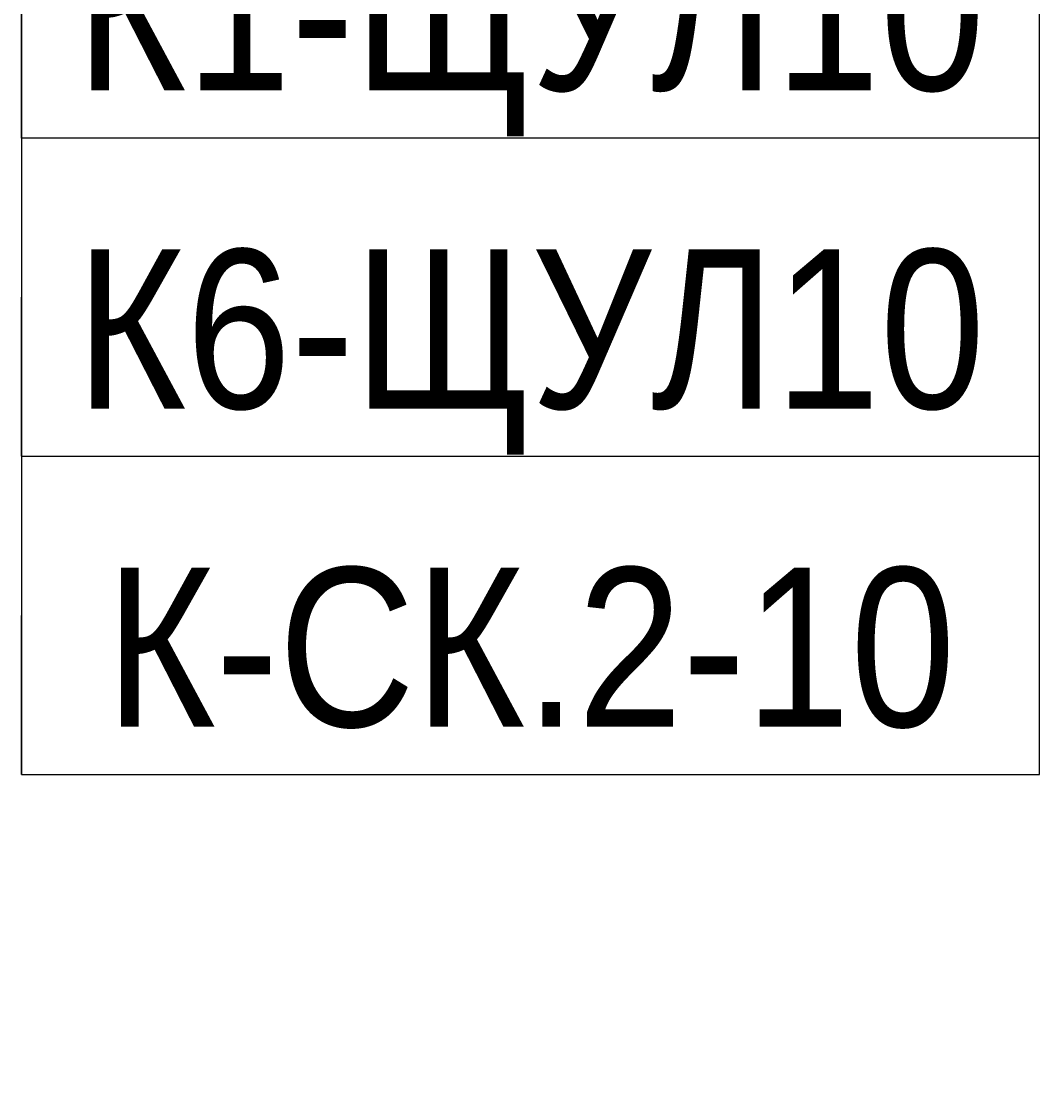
# Model space of a CAD drawing. Header units: millimetres. Extents: x -277772 to 277599, y -59564 to 282085.
# Tile 43 of 192: x -57197 to -55597, y -15747 to -14060. Entities that reach past the tile are written whole.
import ezdxf
from ezdxf.enums import TextEntityAlignment as Align

# ---------------------------------------------------------------- set-up
doc = ezdxf.new("R2018")
doc.units = ezdxf.units.MM
doc.set_wipeout_variables(frame=1)
doc.layers.add('КИП_выноска', color=6, linetype='Continuous', lineweight=25)
doc.styles.add('GOST 2.304', font='arial.ttf', dxfattribs={"width": 0.85})

# ---------------------------------------------------------------- blocks, each defined once
blk = doc.blocks.new('*U58')
at = {"color": 0, "linetype": 'Continuous', "lineweight": 30, "ltscale": 75, "width": 0.85, "flags": 104}
blk.add_attdef('ПРИМЕЧАНИЕ_1', text='', height=2.5, dxfattribs=at).set_placement((8, 3.611), align=Align.BOTTOM_CENTER)
at = {"color": 0, "lineweight": 30, "style": 'GOST 2.304', "width": 0.85}
for tag, p in [('ИМЯ_КАБЕЛЯ_2', (8, -7.5)), ('ИМЯ_КАБЕЛЯ_3', (8, -12.5)), ('ИМЯ_КАБЕЛЯ_4', (8, -17.5)), ('ИМЯ_КАБЕЛЯ_5', (8, -22.5)), ('ИМЯ_КАБЕЛЯ_6', (8, -27.5)), ('ИМЯ_КАБЕЛЯ_7', (8, -32.5)), ('ИМЯ_КАБЕЛЯ_8', (8, -37.5)), ('ИМЯ_КАБЕЛЯ_9', (8, -42.5))]:
    blk.add_attdef(tag, text='', height=2.5, dxfattribs=at).set_placement(p, align=Align.BOTTOM_CENTER)
at = {"color": 0, "lineweight": 30, "width": 0.85, "flags": 104}
blk.add_attdef('ПРИМЕЧАНИЕ_2', text='', height=2.5, dxfattribs=at).set_placement((8, -7.53), align=Align.BOTTOM_CENTER)
at = {"linetype": 'Continuous'}
blk.add_wipeout([(0, 2.5), (16, 2.5), (16, -2.5), (0, -2.5)], dxfattribs=at)
at = {"color": 0}
blk.add_line((0, -2.5), (0, 0), dxfattribs=at)
at = {"color": 0, "linetype": 'Continuous'}
blk.add_lwpolyline([(0, -2.5), (16, -2.5), (16, 2.5), (0, 2.5)], close=True, dxfattribs=at)
at = {"color": 0, "lineweight": 30, "style": 'GOST 2.304', "width": 0.85}
blk.add_attdef('ИМЯ_КАБЕЛЯ_1', text='', height=2.5, dxfattribs=at).set_placement((8, -2.5), align=Align.BOTTOM_CENTER)

msp = doc.modelspace()

# ---------------------------------------------------------------- block references
at = {"layer": 'КИП_выноска'}
ref = msp.add_blockref('*U58', (-57196.5, -13993.8), dxfattribs=dict(at, xscale=100, yscale=100, zscale=100))
lines = msp.add_mtext('\\W0.8500;', dxfattribs={"layer": '0', "color": 0, "linetype": 'Continuous', "lineweight": 30, "ltscale": 75, "insert": (-56396.5, -13632.8), "char_height": 2.5, "attachment_point": 1})
ref.add_attrib('ПРИМЕЧАНИЕ_1', '', (-56396.5, -13632.8), dxfattribs={"flags": 104}).embed_mtext(lines)
ref.add_attrib('ИМЯ_КАБЕЛЯ_1', 'К1-ЩУЛ10', dxfattribs={"layer": '0', "color": 0, "lineweight": 30, "height": 250, "style": 'GOST 2.304', "width": 0.85}).set_placement((-56396.5, -14243.8), align=Align.BOTTOM_CENTER)
lines = msp.add_mtext('\\W0.8500;', dxfattribs={"layer": '0', "color": 0, "lineweight": 30, "insert": (-56396.5, -14746.8), "char_height": 2.5, "attachment_point": 1})
ref.add_attrib('ПРИМЕЧАНИЕ_2', '', (-56396.5, -14746.8), dxfattribs={"flags": 104}).embed_mtext(lines)

# ---------------------------------------------------------------- next in the draw order: block references
ref = msp.add_blockref('*U58', (-57196.5, -14993.8), dxfattribs=dict(at, xscale=100, yscale=100, zscale=100))
lines = msp.add_mtext('\\W0.8500;', dxfattribs={"layer": '0', "color": 0, "linetype": 'Continuous', "lineweight": 30, "ltscale": 75, "insert": (-56396.5, -14632.8), "char_height": 2.5, "attachment_point": 1})
ref.add_attrib('ПРИМЕЧАНИЕ_1', '', (-56396.5, -14632.8), dxfattribs={"flags": 104}).embed_mtext(lines)
ref.add_attrib('ИМЯ_КАБЕЛЯ_1', 'К-СК.2-10', dxfattribs={"layer": '0', "color": 0, "lineweight": 30, "height": 250, "style": 'GOST 2.304', "width": 0.85}).set_placement((-56396.5, -15243.8), align=Align.BOTTOM_CENTER)
lines = msp.add_mtext('\\W0.8500;', dxfattribs={"layer": '0', "color": 0, "lineweight": 30, "insert": (-56396.5, -15746.8), "char_height": 2.5, "attachment_point": 1})
ref.add_attrib('ПРИМЕЧАНИЕ_2', '', (-56396.5, -15746.8), dxfattribs={"flags": 104}).embed_mtext(lines)

# ---------------------------------------------------------------- next in the draw order: block references
ref = msp.add_blockref('*U58', (-57196.5, -14493.8), dxfattribs=dict(at, xscale=100, yscale=100, zscale=100))
lines = msp.add_mtext('\\W0.8500;', dxfattribs={"layer": '0', "color": 0, "linetype": 'Continuous', "lineweight": 30, "ltscale": 75, "insert": (-56396.5, -14132.8), "char_height": 2.5, "attachment_point": 1})
ref.add_attrib('ПРИМЕЧАНИЕ_1', '', (-56396.5, -14132.8), dxfattribs={"flags": 104}).embed_mtext(lines)
ref.add_attrib('ИМЯ_КАБЕЛЯ_1', 'К6-ЩУЛ10', dxfattribs={"layer": '0', "color": 0, "lineweight": 30, "height": 250, "style": 'GOST 2.304', "width": 0.85}).set_placement((-56396.5, -14743.8), align=Align.BOTTOM_CENTER)
lines = msp.add_mtext('\\W0.8500;', dxfattribs={"layer": '0', "color": 0, "lineweight": 30, "insert": (-56396.5, -15246.8), "char_height": 2.5, "attachment_point": 1})
ref.add_attrib('ПРИМЕЧАНИЕ_2', '', (-56396.5, -15246.8), dxfattribs={"flags": 104}).embed_mtext(lines)

doc.saveas('drawing.dxf')
